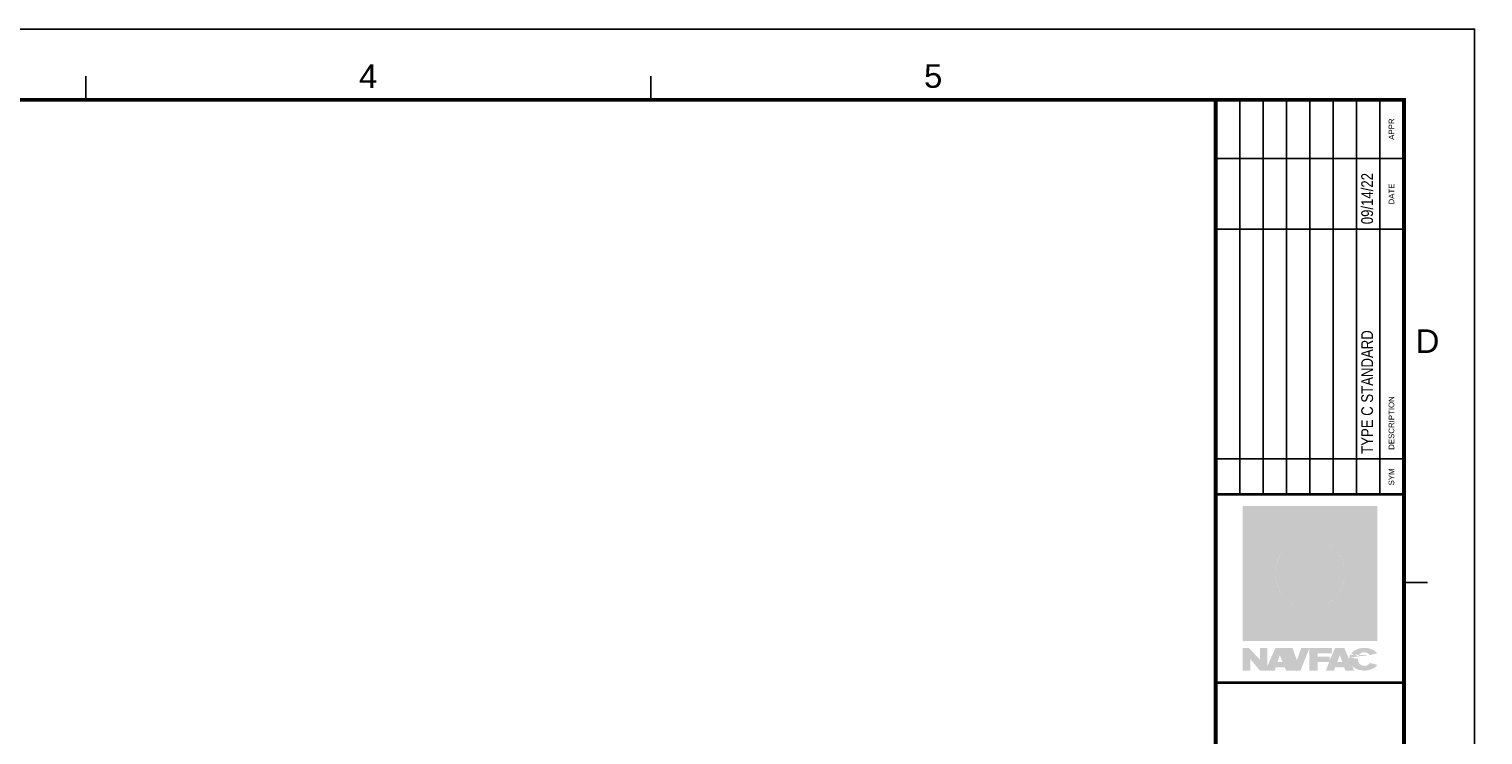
# Model space of a CAD drawing. Header units: inches. Extents: x 0 to 34.1, y 0 to 22.
# Tile 4 of 4: x 18.6 to 34.1, y 14.5 to 22. Entities that reach past the tile are written whole.
import ezdxf
from ezdxf.enums import TextEntityAlignment as Align

# ---------------------------------------------------------------- set-up
doc = ezdxf.new("R2010")
doc.units = ezdxf.units.IN
doc.header["$MEASUREMENT"] = 0
for name, color, linetype in [('G-ANNO-TTLB', 7, 'Continuous'), ('G-ANNO-TTLB-LABL', 2, 'Continuous'), ('G-ANNO-TTLB-SEAL', 150, 'Continuous'), ('G-ANNO-TTLB-TEXT', 3, 'Continuous')]:
    doc.layers.add(name, color=color, linetype=linetype)
doc.layers.add('G-ANNO-TTLB-NPLT', color=2, linetype='Continuous', plot=False)
doc.styles.add('NAVFAC Text', font='arial.ttf', dxfattribs={"width": 0.8})
doc.styles.add('Text', font='arial.ttf', dxfattribs={"width": 0.8})

# ---------------------------------------------------------------- blocks, each defined once
blk = doc.blocks.new('NAVFAC')
at = {"layer": 'G-ANNO-TTLB-SEAL'}
h = blk.add_hatch(color=140, dxfattribs=at)
h.paths.add_polyline_path([(0.325, 0.485), (1.675, 0.485), (1.675, 1.835), (0.325, 1.835)], flags=16)
h.paths.add_polyline_path([(0.285, 0.445), (1.715, 0.445), (1.715, 1.875), (0.285, 1.875)])
edge = h.paths.add_edge_path()
edge.add_line((0, 0.445), (2.838, 0.445))
h = blk.add_hatch(color=40, dxfattribs=at)
h.paths.add_polyline_path([(0.325, 1.53), (0.325, 1.49), (0.833, 1.49, 0.268012), (0.631, 1.18), (0.325, 1.18), (0.325, 1.14), (0.631, 1.14, 0.268012), (0.833, 0.83), (0.325, 0.83), (0.325, 0.79), (0.98, 0.79), (0.98, 0.485), (1.02, 0.485), (1.02, 0.79), (1.36, 0.79), (1.36, 0.83), (1.167, 0.83, 0.268012), (1.369, 1.14), (1.675, 1.14), (1.675, 1.18), (1.369, 1.18, 0.268012), (1.167, 1.49), (1.36, 1.49), (1.36, 1.53), (1.02, 1.53), (1.02, 1.835), (0.98, 1.835), (0.98, 1.53)])
h.paths.add_polyline_path([(0.98, 1.489), (0.98, 1.18), (0.671, 1.18, -0.37912)], flags=16)
h.paths.add_polyline_path([(1.02, 1.489, -0.37912), (1.329, 1.18), (1.02, 1.18)], flags=16)
h.paths.add_polyline_path([(0.98, 1.14), (0.671, 1.14, 0.37912), (0.98, 0.831)], flags=17)
h.paths.add_polyline_path([(1.02, 1.14), (1.02, 0.831, 0.37912), (1.329, 1.14)], flags=17)
h = blk.add_hatch(color=166, dxfattribs=at)
h.paths.add_polyline_path([(0.831, 1.6, 0.055272), (0.325, 1.726), (0.325, 1.53), (0.798, 1.53, 0.019755)])
h.paths.add_polyline_path([(0.776, 1.49), (0.325, 1.49), (0.325, 1.28, -0.049243), (0.501, 1.184, 0.071138), (0.7, 1.377, -0.013278), (0.712, 1.392, 0.029969)])
h.paths.add_polyline_path([(0.325, 1.236), (0.325, 1.18), (0.433, 1.18, 0.031281)])
h.paths.add_polyline_path([(0.433, 1.14), (0.325, 1.14), (0.325, 1.084, 0.031281)])
h.paths.add_polyline_path([(0.501, 1.136, -0.049243), (0.325, 1.04), (0.325, 0.83), (0.776, 0.83, 0.029969), (0.712, 0.928, -0.013278), (0.7, 0.943, 0.071138)])
h.paths.add_polyline_path([(0.798, 0.79), (0.325, 0.79), (0.325, 0.594, 0.055272), (0.831, 0.72, 0.019755)])
h.paths.add_polyline_path([(0.98, 0.737, -0.0711), (0.325, 0.554), (0.325, 0.485), (0.98, 0.485)])
h.paths.add_polyline_path([(0.98, 0.781), (0.98, 0.79), (0.843, 0.79, -0.015048), (0.868, 0.734, 0.012843)])
h.paths.add_polyline_path([(1.675, 1.14), (1.607, 1.14, -0.053046), (1.193, 0.844, -0.01966), (1.167, 0.83), (1.36, 0.83), (1.36, 0.79), (1.091, 0.79, -0.008244), (1.02, 0.755), (1.02, 0.485), (1.675, 0.485)])
h.paths.add_polyline_path([(1.546, 1.14), (1.369, 1.14, -0.125067), (1.315, 0.966, 0.030573)], flags=17)
h.paths.add_polyline_path([(1.329, 1.14), (1.02, 1.14), (1.02, 0.831, 0.37912)])
h.paths.add_polyline_path([(1.315, 1.354, -0.125067), (1.369, 1.18), (1.546, 1.18, 0.030573)])
h.paths.add_polyline_path([(1.172, 1.441, 0.00288), (1.149, 1.455, 0.10202), (1.02, 1.489), (1.02, 1.18), (1.329, 1.18, 0.244788)], flags=17)
h.paths.add_polyline_path([(1.675, 1.835), (1.02, 1.835), (1.02, 1.565, -0.008244), (1.091, 1.53), (1.36, 1.53), (1.36, 1.49), (1.167, 1.49, -0.01966), (1.193, 1.476, -0.053046), (1.607, 1.18), (1.675, 1.18)])
h.paths.add_polyline_path([(0.868, 1.586, -0.015048), (0.843, 1.53), (0.98, 1.53), (0.98, 1.539, 0.012843)])
h.paths.add_polyline_path([(0.641, 1.251, -0.026302), (0.561, 1.18), (0.631, 1.18, -0.048514)])
h.paths.add_polyline_path([(0.631, 1.14), (0.561, 1.14, -0.026302), (0.641, 1.069, -0.048514)])
h.paths.add_polyline_path([(0.833, 1.49), (0.822, 1.49, -0.00226), (0.818, 1.482, -0.011518)])
h.paths.add_polyline_path([(0.818, 0.838, -0.00226), (0.822, 0.83), (0.833, 0.83, -0.011518)])
h.paths.add_polyline_path([(0.98, 1.835), (0.325, 1.835), (0.325, 1.766, -0.0711), (0.98, 1.583)])
h.paths.add_polyline_path([(0.98, 1.489, 0.37912), (0.671, 1.18), (0.98, 1.18)])
h.paths.add_polyline_path([(0.98, 1.14), (0.671, 1.14, 0.37912), (0.98, 0.831)])
h = blk.add_hatch(color=143, dxfattribs=at)
h.paths.add_polyline_path([(0.325, 1.766), (0.325, 1.726, -0.055272), (0.831, 1.6, -0.019755), (0.798, 1.53), (0.843, 1.53, 0.015048), (0.868, 1.586, -0.012843), (0.98, 1.539), (0.98, 1.583, 0.0711)])
h.paths.add_polyline_path([(0.501, 1.184, 0.049243), (0.325, 1.28), (0.325, 1.236, -0.031281), (0.433, 1.18), (0.561, 1.18, 0.026302), (0.641, 1.251, -0.094574), (0.7, 1.377, -0.071138)])
h.paths.add_polyline_path([(0.325, 1.084), (0.325, 1.04, 0.049243), (0.501, 1.136, -0.071138), (0.7, 0.943, -0.094574), (0.641, 1.069, 0.026302), (0.561, 1.14), (0.433, 1.14, -0.031281)])
h.paths.add_polyline_path([(0.712, 1.392, -0.094574), (0.818, 1.482, 0.00226), (0.822, 1.49), (0.776, 1.49, -0.029969)])
h.paths.add_polyline_path([(0.776, 0.83), (0.822, 0.83, 0.00226), (0.818, 0.838, -0.094574), (0.712, 0.928, -0.029969)])
h.paths.add_polyline_path([(0.831, 0.72, -0.055272), (0.325, 0.594), (0.325, 0.554, 0.0711), (0.98, 0.737), (0.98, 0.781, -0.012843), (0.868, 0.734, 0.015048), (0.843, 0.79), (0.798, 0.79, -0.019755)])
h.paths.add_polyline_path([(1.091, 0.79), (1.02, 0.79), (1.02, 0.755, 0.008244)])
h.paths.add_polyline_path([(1.02, 1.565), (1.02, 1.53), (1.091, 1.53, 0.008244)])
h.paths.add_polyline_path([(1.546, 1.18), (1.607, 1.18, 0.053046), (1.193, 1.476, -0.118327), (1.315, 1.354, -0.030573)])
h.paths.add_polyline_path([(1.315, 0.966, -0.118327), (1.193, 0.844, 0.053046), (1.607, 1.14), (1.546, 1.14, -0.030573)])
h = blk.add_hatch(color=166, dxfattribs=at)
h.paths.add_polyline_path([(0.549, 0.37), (0.47, 0.37), (0.47, 0.246), (0.353, 0.37), (0.285, 0.37), (0.285, 0.13), (0.369, 0.13), (0.369, 0.25), (0.47, 0.13), (0.549, 0.13, -0.067631), (0.853, 0.268), (0.815, 0.37), (0.635, 0.37), (0.549, 0.178)])
h.paths.add_polyline_path([(0.656, 0.219), (0.681, 0.293), (0.711, 0.219)], flags=16)
h.paths.add_polyline_path([(0.996, 0.37), (0.909, 0.37), (0.874, 0.274, -0.019284), (0.967, 0.296)])
h.paths.add_polyline_path([(1.234, 0.37), (0.996, 0.37), (0.996, 0.302, -0.048177), (1.234, 0.32)])
h.paths.add_polyline_path([(0.932, 0.208, 0.041487), (0.748, 0.13), (0.901, 0.13)])
edge = h.paths.add_edge_path()
edge.add_line((1.083, 0.219), (1.206, 0.219))
edge.add_line((1.206, 0.219), (1.17, 0.13))
edge.add_line((1.17, 0.13), (1.258, 0.13))
edge.add_line((1.258, 0.13), (1.267, 0.164))
edge.add_line((1.267, 0.164), (1.366, 0.164))
edge.add_line((1.366, 0.164), (1.376, 0.13))
edge.add_line((1.376, 0.13), (1.47, 0.13))
edge.add_line((1.47, 0.13), (1.449, 0.178))
edge.add_ellipse((1.579, 0.25), major_axis=(-0.162, 0), ratio=0.742988, start_angle=396.8416, end_angle=450)
edge.add_ellipse((1.579, 0.25), major_axis=(-0.162, 0), ratio=0.742988, start_angle=450, end_angle=509.8272)
edge.add_line((1.718, 0.19), (1.636, 0.211))
edge.add_ellipse((1.579, 0.252), major_axis=(0, 0.0731), ratio=0.952951, start_angle=448.8755, end_angle=595.5772, ccw=False)
edge.add_arc((1.312, -0.936), 1.206, 80.5844, 84.9256)
edge.add_ellipse((1.579, 0.25), major_axis=(-0.162, 0), ratio=0.742988, start_angle=352.8017, end_angle=358.8822)
edge.add_line((1.417, 0.252), (1.411, 0.266))
edge.add_arc((1.312, -0.936), 1.206, 85.2598, 89.2852)
edge.add_line((1.327, 0.27), (1.345, 0.219))
edge.add_line((1.345, 0.219), (1.291, 0.219))
edge.add_line((1.291, 0.219), (1.31, 0.27))
edge.add_arc((1.312, -0.936), 1.206, 90.0972, 94.2112)
edge.add_line((1.223, 0.267), (1.212, 0.241))
edge.add_line((1.212, 0.241), (1.212, 0.266))
edge.add_arc((1.312, -0.936), 1.206, 94.7339, 105.153)
edge.add_line((0.996, 0.228), (0.996, 0.13))
edge.add_line((0.996, 0.13), (1.083, 0.13))
edge.add_line((1.083, 0.13), (1.083, 0.219))
h.paths.add_polyline_path([(1.366, 0.37), (1.267, 0.37), (1.246, 0.319, -0.030032), (1.394, 0.306)])
edge = h.paths.add_edge_path()
edge.add_ellipse((1.579, 0.25), major_axis=(-0.162, 0), ratio=0.742988, start_angle=212.0933, end_angle=335.5288)
edge.add_arc((1.208, -0.92), 1.24, 75.6837, 79.6232, ccw=False)
edge.add_ellipse((1.579, 0.252), major_axis=(0, 0.0731), ratio=0.952951, start_angle=304.4228, end_angle=426.2683, ccw=False)
edge.add_line((1.636, 0.293), (1.715, 0.314))
h = blk.add_hatch(color=140, dxfattribs=at)
h.paths.add_polyline_path([(0.967, 0.296, 0.019284), (0.874, 0.274), (0.862, 0.242), (0.853, 0.268, 0.067631), (0.549, 0.13), (0.627, 0.13), (0.638, 0.164), (0.734, 0.164), (0.748, 0.13, -0.041487), (0.932, 0.208)])
h.paths.add_polyline_path([(1.083, 0.314, 0.017609), (0.996, 0.302), (0.996, 0.228, -0.045493), (1.212, 0.266), (1.212, 0.277), (1.083, 0.277)])
h.paths.add_polyline_path([(1.234, 0.32, 0.030542), (1.083, 0.314), (1.234, 0.314)])
h.paths.add_polyline_path([(1.318, 0.293), (1.327, 0.27, -0.017566), (1.411, 0.266), (1.394, 0.306, 0.030032), (1.246, 0.319), (1.223, 0.267, -0.017952), (1.31, 0.27)])
edge = h.paths.add_edge_path()
edge.add_arc((1.208, -0.92), 1.24, 75.6837, 79.6232)
edge.add_ellipse((1.579, 0.25), major_axis=(-0.162, 0), ratio=0.742988, start_angle=335.5288, end_angle=352.8017)
edge.add_arc((1.312, -0.936), 1.206, 80.5844, 84.9256, ccw=False)
edge.add_ellipse((1.579, 0.252), major_axis=(0, 0.0731), ratio=0.952951, start_angle=426.2683, end_angle=448.8755, ccw=False)
at = {"layer": 'Defpoints'}
blk.add_lwpolyline([(0, 0), (2, 0), (2, 2), (0, 2)], close=True, dxfattribs=at)
blk = doc.blocks.new('NFM_SHEET_BORDER')
at = {"layer": 'Defpoints'}
blk.add_point((34, 22), dxfattribs=at)
at = {"layer": 'G-ANNO-TTLB', "color": 173}
for p, q in [((19.25, 21.25), (19.25, 21.499)), ((25.25, 21.25), (25.25, 21.499)), ((33.25, 16.125), (33.5, 16.125))]:
    blk.add_line(p, q, dxfattribs=at)
at = {"layer": 'G-ANNO-TTLB', "color": 6, "const_width": 0.04}
blk.add_lwpolyline([(1.25, 21.25), (33.25, 21.25), (33.25, 0.75), (1.25, 0.75)], close=True, dxfattribs=at)
blk.add_lwpolyline([(31.25, 21.25), (31.25, 0.75)], dxfattribs=at)
at = {"layer": 'G-ANNO-TTLB', "color": 3, "const_width": 0.028}
blk.add_lwpolyline([(31.25, 15.062), (33.25, 15.062)], dxfattribs=at)
at = {"layer": 'G-ANNO-TTLB-LABL'}
for p, q in [((31.507, 21.25), (31.507, 17.062)), ((31.755, 21.25), (31.755, 17.062)), ((32.002, 21.25), (32.002, 17.062)), ((32.25, 21.25), (32.25, 17.062)), ((32.498, 21.25), (32.498, 17.062)), ((32.745, 21.25), (32.745, 17.062)), ((32.993, 21.25), (32.993, 17.062)), ((31.25, 20.625), (33.25, 20.625)), ((31.25, 19.875), (33.25, 19.875)), ((31.25, 17.438), (33.25, 17.438))]:
    blk.add_line(p, q, dxfattribs=at)
at = {"layer": 'G-ANNO-TTLB-LABL', "color": 3, "const_width": 0.028}
blk.add_lwpolyline([(33.25, 17.062), (31.25, 17.062)], dxfattribs=at)
at = {"layer": 'G-ANNO-TTLB-NPLT'}
blk.add_lwpolyline([(0, 0), (0, 22), (34, 22), (34, 0)], close=True, dxfattribs=at)
blk.add_blockref('NAVFAC', (31.25, 15.062))
at = {"layer": 'G-ANNO-TTLB', "color": 132, "style": 'Text'}
for s, p in [('4', (22.25, 21.5)), ('5', (28.25, 21.5)), ('D', (33.5, 18.688))]:
    blk.add_text(s, height=0.25, dxfattribs=at).set_placement(p, align=Align.MIDDLE)
at = {"layer": 'G-ANNO-TTLB-LABL', "style": 'Text'}
for s, p in [('APPR', (33.116, 20.938)), ('DATE', (33.116, 20.25)), ('DESCRIPTION', (33.116, 17.819)), ('SYM', (33.116, 17.247))]:
    blk.add_text(s, height=0.0596, rotation=90.0001, dxfattribs=at).set_placement(p, align=Align.MIDDLE)

msp = doc.modelspace()

# ---------------------------------------------------------------- block references
msp.add_blockref('NFM_SHEET_BORDER', (0, 0))

# ---------------------------------------------------------------- texts
at = {"layer": 'G-ANNO-TTLB-TEXT', "char_height": 0.125, "attachment_point": 1, "rotation": 90, "style": 'NAVFAC Text'}
for s, width, insert in [('09/14/22', 0.59421, (32.796, 19.929)), ('TYPE C STANDARD', 1.76588, (32.796, 17.492))]:
    msp.add_mtext_dynamic_manual_height_columns(s, width=width, gutter_width=0.625, heights=[0], dxfattribs=dict(at, insert=insert))

doc.saveas('drawing.dxf')
